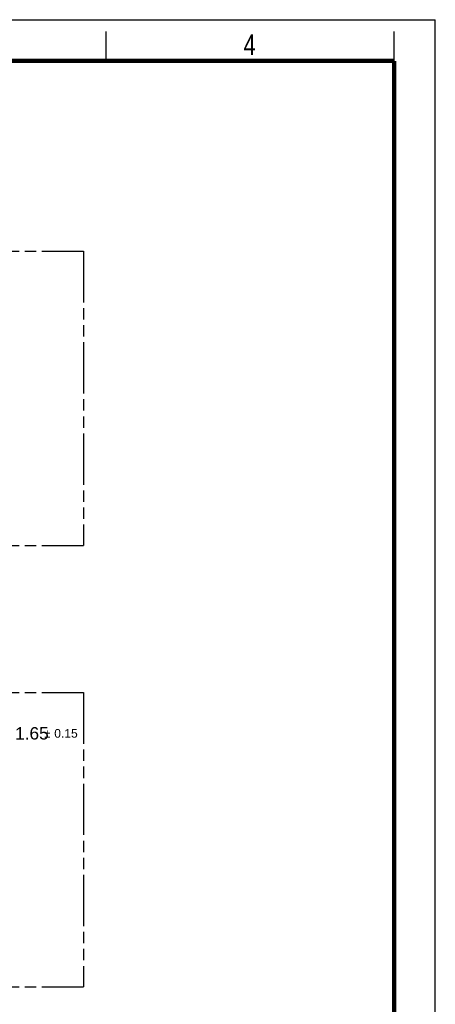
# Model space of a CAD drawing. Header units: millimetres. Extents: x 0 to 210, y 0 to 297.
# Tile 18 of 18: x 139 to 210, y 130 to 297. Entities that reach past the tile are written whole.
import ezdxf

# ---------------------------------------------------------------- set-up
doc = ezdxf.new("R2010")
doc.units = ezdxf.units.MM
doc.header["$LTSCALE"] = 19.36
doc.linetypes.add('PHANTOM', pattern=[0.8, 0.45, -0.05, 0.1, -0.05, 0.1, -0.05])
doc.layers.get('0').update_dxf_attribs({"linetype": 'CONTINUOUS'})
doc.layers.add('DEFAULT_3', color=7, linetype='PHANTOM')
doc.layers.add('Z_DIM_2D', color=7, linetype='CONTINUOUS')
doc.styles.add('TEXTSTYLE_2', font='txt', dxfattribs={"width": 0.75})
doc.styles.add('TEXTSTYLE_3', font='helveticaneueltw1g-ltcn.otf')
doc.styles.add('TEXTSTYLE_4', font='gdt', dxfattribs={"width": 0.7})
doc.dimstyles.new('DIMSTYLE_5', dxfattribs={"dimtxt": 2.1, "dimasz": 3.5, "dimexe": 1.5, "dimexo": 0, "dimgap": 1.05, "dimtad": 1, "dimdec": 3, "dimlfac": 2, "dimdsep": 46, "dimtxsty": 'TEXTSTYLE_3', "dimblk": '_FILLED', "dimblk1": '_FILLED', "dimblk2": '_FILLED', "dimcen": 0.09, "dimclrt": 5, "dimadec": 3, "dimazin": 2, "dimtol": 1, "dimtp": 0.15, "dimtm": 0.15, "dimtfac": 1, "dimtdec": 3, "dimtofl": 0, "dimtmove": 0, "dimatfit": 3, "dimldrblk": '_FILLED', "dimfxl": 0, "dimtolj": 1, "dimarcsym": 0})

# ---------------------------------------------------------------- blocks, each defined once
blk = doc.blocks.new('*D10')
at = {"layer": 'Z_DIM_2D', "color": 2, "linetype": 'Continuous', "transparency": 16777216}
for p, q in [((133.51, 172.43), (133.51, 175.75)), ((133.51, 175.75), (137.46, 175.75)), ((131.9, 172.84), (135.01, 172.84)), ((133.51, 172.84), (133.51, 172.43)), ((133.51, 172.01), (133.51, 172.43)), ((131.9, 172.01), (135.01, 172.01))]:
    blk.add_line(p, q, dxfattribs=at)
at = {"layer": 'Z_DIM_2D', "color": 5, "linetype": 'Continuous', "transparency": 16777216}
for s, height, style, p in [('1.65', 2.1, 'TEXTSTYLE_3', (138.51, 174.7)), ('`', 1.47, 'TEXTSTYLE_4', (143.45, 175.01)), ('0.15', 1.47, 'TEXTSTYLE_3', (145.17, 175.01))]:
    blk.add_text(s, height=height, dxfattribs=dict(at, style=style)).set_placement(p)
blk = doc.blocks.new('_FILLED')
at = {"color": 0, "linetype": 'ByBlock'}
blk.add_solid([(0, 0), (-1, 0.125), (-1, -0.125)], dxfattribs=at)
blk = doc.blocks.new('_NONE')

msp = doc.modelspace()

# ---------------------------------------------------------------- linework, layer by layer
at = {"color": 2, "linetype": 'Continuous'}
for p, q in [((0, 297), (210, 297)), ((210, 0), (210, 297)), ((154, 290), (154, 295)), ((203, 290), (203, 295))]:
    msp.add_line(p, q, dxfattribs=at)
at = {"color": 7, "linetype": 'Continuous', "const_width": 0.7}
for points in [[(7, 290), (203, 290)], [(203, 7), (203, 290)]]:
    msp.add_lwpolyline(points, dxfattribs=at)
at = {"layer": 'DEFAULT_3', "color": 91, "linetype": 'PHANTOM', "true_color": 0x80ff80}
for p, q in [((50.12864, 257.68), (150.12864, 257.68)), ((150.12864, 257.68), (150.12864, 207.68)), ((50.12864, 207.68), (150.12864, 207.68)), ((50.12864, 182.68), (150.12864, 182.68)), ((150.12864, 182.68), (150.12864, 132.68)), ((50.12864, 132.68), (150.12864, 132.68))]:
    msp.add_line(p, q, dxfattribs=at)

# ---------------------------------------------------------------- texts
at = {"color": 5, "linetype": 'Continuous', "style": 'TEXTSTYLE_2', "width": 0.785714}
msp.add_text('4', height=3.5, dxfattribs=at).set_placement((177.38314, 290.99105))

# ---------------------------------------------------------------- dimensions: what is measured, and where the dimension line sits
at = {"layer": 'Z_DIM_2D', "color": 2, "linetype": 'Continuous'}
dim = msp.add_linear_dim(base=(133.514, 172.83917), p1=(131.8993, 172.01417), p2=(131.8993, 172.83917), angle=90, dimstyle='DIMSTYLE_5', override={"dimtad": 0, "dimtih": 1, "dimtoh": 1, "dimblk1": 'NONE', "dimblk2": 'NONE', "dimsah": 1}, dxfattribs=at)
dim.commit()
dim.dimension.update_dxf_attribs({"geometry": '*D10', "text_midpoint": (143.56758, 175.74656), "dimtype": 160})

doc.saveas('drawing.dxf')
